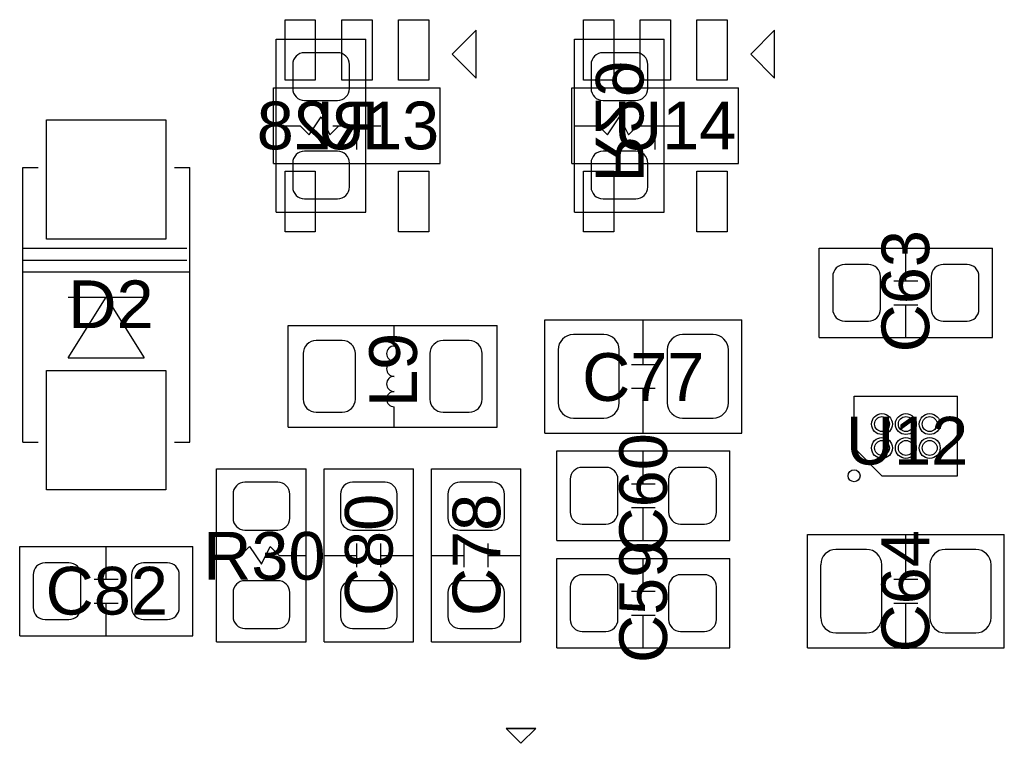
# Model space of a CAD drawing. Header units: inches. Extents: x -4 to 282, y -17 to 94.
# Tile 26 of 31: x 111 to 127, y 34 to 46. Entities that reach past the tile are written whole.
import ezdxf

# ---------------------------------------------------------------- set-up
doc = ezdxf.new("R2010")
doc.units = ezdxf.units.IN
for name, color, linetype in [('Bottom Overlay', 54, 'Continuous'), ('Bottom Paste', 16, 'Continuous'), ('Bottom Solder', 6, 'Continuous'), ('Top Overlay', 2, 'Continuous'), ('Top Paste', 8, 'Continuous'), ('Top Solder', 216, 'Continuous')]:
    doc.layers.add(name, color=color, linetype=linetype)
doc.styles.add('Arial', font='txt', dxfattribs={"height": 0.2})

msp = doc.modelspace()

# ---------------------------------------------------------------- linework, layer by layer
at = {"layer": 'Bottom Overlay'}
for p, q in [((115.05, 45.45), (116.55, 45.45)), ((115.05, 42.55), (115.05, 45.45)), ((116.55, 42.55), (116.55, 45.45)), ((120.05, 45.45), (121.55, 45.45)), ((120.05, 42.55), (120.05, 45.45)), ((121.55, 42.55), (121.55, 45.45)), ((115.6, 43.85), (115.8, 44.15)), ((115.8, 44.15), (115.95, 43.85)), ((120.6, 43.85), (120.8, 44.15)), ((120.8, 44.15), (120.95, 43.85)), ((115.05, 44), (115.45, 44)), ((115.45, 44), (115.6, 43.85)), ((115.95, 43.85), (116.1, 44)), ((116.1, 44), (116.55, 44)), ((120.05, 44), (120.45, 44)), ((120.45, 44), (120.6, 43.85)), ((120.95, 43.85), (121.1, 44)), ((121.1, 44), (121.55, 44)), ((115.05, 42.55), (116.55, 42.55)), ((120.05, 42.55), (121.55, 42.55))]:
    msp.add_line(p, q, dxfattribs=at)
at = {"layer": 'Bottom Paste'}
for p, q in [((116.075, 45.225), (115.525, 45.225)), ((121.075, 45.225), (120.525, 45.225)), ((115.325, 45.025), (115.325, 44.625)), ((116.275, 44.625), (116.275, 45.025)), ((120.325, 45.025), (120.325, 44.625)), ((121.275, 44.625), (121.275, 45.025)), ((115.525, 44.425), (116.075, 44.425)), ((120.525, 44.425), (121.075, 44.425)), ((116.075, 43.575), (115.525, 43.575)), ((121.075, 43.575), (120.525, 43.575)), ((115.325, 43.375), (115.325, 42.975)), ((116.275, 42.975), (116.275, 43.375)), ((120.325, 43.375), (120.325, 42.975)), ((121.275, 42.975), (121.275, 43.375)), ((115.525, 42.775), (116.075, 42.775)), ((120.525, 42.775), (121.075, 42.775))]:
    msp.add_line(p, q, dxfattribs=at)
for centre, start, end in [((115.525, 45.025), 90, 180), ((116.075, 45.025), 0, 90), ((120.525, 45.025), 90, 180), ((121.075, 45.025), 0, 90), ((115.525, 44.625), 180, 270), ((116.075, 44.625), 270, 0), ((120.525, 44.625), 180, 270), ((121.075, 44.625), 270, 0), ((115.525, 43.375), 90, 180), ((116.075, 43.375), 0, 90), ((120.525, 43.375), 90, 180), ((121.075, 43.375), 0, 90), ((115.525, 42.975), 180, 270), ((116.075, 42.975), 270, 0), ((120.525, 42.975), 180, 270), ((121.075, 42.975), 270, 0)]:
    msp.add_arc(centre, 0.2, start, end, dxfattribs=at)
at = {"layer": 'Bottom Solder'}
for p, q in [((116.075, 45.225), (115.525, 45.225)), ((121.075, 45.225), (120.525, 45.225)), ((115.325, 45.025), (115.325, 44.625)), ((116.275, 44.625), (116.275, 45.025)), ((120.325, 45.025), (120.325, 44.625)), ((121.275, 44.625), (121.275, 45.025)), ((115.525, 44.425), (116.075, 44.425)), ((120.525, 44.425), (121.075, 44.425)), ((116.075, 43.575), (115.525, 43.575)), ((121.075, 43.575), (120.525, 43.575)), ((115.325, 43.375), (115.325, 42.975)), ((116.275, 42.975), (116.275, 43.375)), ((120.325, 43.375), (120.325, 42.975)), ((121.275, 42.975), (121.275, 43.375)), ((115.525, 42.775), (116.075, 42.775)), ((120.525, 42.775), (121.075, 42.775))]:
    msp.add_line(p, q, dxfattribs=at)
for centre, start, end in [((115.525, 45.025), 90, 180), ((116.075, 45.025), 0, 90), ((120.525, 45.025), 90, 180), ((121.075, 45.025), 0, 90), ((115.525, 44.625), 180, 270), ((116.075, 44.625), 270, 0), ((120.525, 44.625), 180, 270), ((121.075, 44.625), 270, 0), ((115.525, 43.375), 90, 180), ((116.075, 43.375), 0, 90), ((120.525, 43.375), 90, 180), ((121.075, 43.375), 0, 90), ((115.525, 42.975), 180, 270), ((116.075, 42.975), 270, 0), ((120.525, 42.975), 180, 270), ((121.075, 42.975), 270, 0)]:
    msp.add_arc(centre, 0.2, start, end, dxfattribs=at)
at = {"layer": 'Top Overlay'}
for p, q in [((118.4, 45.6), (118, 45.2)), ((118.4, 44.8), (118.4, 45.6)), ((123.4, 45.6), (123, 45.2)), ((123.4, 44.8), (123.4, 45.6)), ((118, 45.2), (118.4, 44.8)), ((123, 45.2), (123.4, 44.8)), ((115.003, 44.635), (117.797, 44.635)), ((115.003, 43.365), (115.003, 44.635)), ((117.797, 43.365), (117.797, 44.635)), ((120.003, 44.635), (122.797, 44.635)), ((120.003, 43.365), (120.003, 44.635)), ((122.797, 43.365), (122.797, 44.635)), ((116.4, 43.6), (116.4, 44.4)), ((121.4, 43.6), (121.4, 44.4)), ((116, 44), (116.8, 44)), ((121, 44), (121.8, 44)), ((110.8, 38.7), (110.8, 43.3)), ((110.8, 43.3), (111.057, 43.3)), ((113.343, 43.3), (113.6, 43.3)), ((113.6, 38.7), (113.6, 43.3)), ((115.003, 43.365), (117.797, 43.365)), ((120.003, 43.365), (122.797, 43.365)), ((110.8, 41.95), (113.55, 41.95)), ((124.15, 40.45), (124.15, 41.95)), ((124.15, 41.95), (127.05, 41.95)), ((125.6, 41.4), (125.6, 41.95)), ((127.05, 40.45), (127.05, 41.95)), ((110.8, 41.75), (113.55, 41.75)), ((110.8, 41.55), (113.6, 41.55)), ((125.4, 41.4), (125.8, 41.4)), ((111.565, 40.111), (112.2, 41.127)), ((111.565, 41.127), (112.835, 41.127)), ((112.2, 41.127), (112.835, 40.111)), ((125.4, 41), (125.8, 41)), ((125.6, 40.45), (125.6, 41)), ((115.25, 40.65), (118.75, 40.65)), ((115.25, 38.95), (115.25, 40.65)), ((117.026, 40.308), (117.026, 40.638)), ((118.75, 38.95), (118.75, 40.65)), ((119.55, 40.75), (122.85, 40.75)), ((119.55, 38.85), (119.55, 40.75)), ((121.2, 40), (121.2, 40.75)), ((122.85, 38.85), (122.85, 40.75)), ((124.15, 40.45), (127.05, 40.45)), ((111.565, 40.111), (112.835, 40.111)), ((121, 40), (121.4, 40)), ((121, 39.6), (121.4, 39.6)), ((121.2, 38.85), (121.2, 39.6)), ((124.733, 39.467), (126.467, 39.467)), ((124.733, 38.6), (124.733, 39.467)), ((126.467, 38.133), (126.467, 39.467)), ((117.025, 38.96), (117.026, 39.292)), ((115.25, 38.95), (118.75, 38.95)), ((119.55, 38.85), (122.85, 38.85)), ((110.8, 38.7), (111.057, 38.7)), ((113.343, 38.7), (113.6, 38.7)), ((119.75, 37.05), (119.75, 38.55)), ((119.75, 38.55), (122.65, 38.55)), ((121.2, 38), (121.2, 38.55)), ((122.65, 37.05), (122.65, 38.55)), ((124.733, 38.6), (125.2, 38.133)), ((114.05, 38.25), (115.55, 38.25)), ((114.05, 35.35), (114.05, 38.25)), ((115.55, 35.35), (115.55, 38.25)), ((115.85, 38.25), (117.35, 38.25)), ((115.85, 35.35), (115.85, 38.25)), ((117.35, 35.35), (117.35, 38.25)), ((117.65, 38.25), (119.15, 38.25)), ((117.65, 35.35), (117.65, 38.25)), ((119.15, 35.35), (119.15, 38.25)), ((125.2, 38.133), (126.467, 38.133)), ((121, 38), (121.4, 38)), ((121, 37.6), (121.4, 37.6)), ((121.2, 37.05), (121.2, 37.6)), ((123.95, 37.15), (127.25, 37.15)), ((123.95, 35.25), (123.95, 37.15)), ((125.6, 36.4), (125.6, 37.15)), ((127.25, 35.25), (127.25, 37.15)), ((116.4, 36.6), (116.4, 37)), ((116.8, 36.6), (116.8, 37)), ((118.2, 36.6), (118.2, 37)), ((118.6, 36.6), (118.6, 37)), ((119.75, 37.05), (122.65, 37.05)), ((110.75, 35.45), (110.75, 36.95)), ((110.75, 36.95), (113.65, 36.95)), ((112.2, 36.4), (112.2, 36.95)), ((113.65, 35.45), (113.65, 36.95)), ((114.05, 36.8), (114.45, 36.8)), ((114.45, 36.8), (114.6, 36.95)), ((114.6, 36.95), (114.8, 36.65)), ((114.8, 36.65), (114.95, 36.95)), ((114.95, 36.95), (115.1, 36.8)), ((115.1, 36.8), (115.55, 36.8)), ((115.85, 36.8), (116.4, 36.8)), ((116.8, 36.8), (117.35, 36.8)), ((117.65, 36.8), (118.2, 36.8)), ((118.6, 36.8), (119.15, 36.8)), ((119.75, 35.25), (119.75, 36.75)), ((119.75, 36.75), (122.65, 36.75)), ((121.2, 36.2), (121.2, 36.75)), ((122.65, 35.25), (122.65, 36.75)), ((112, 36.4), (112.4, 36.4)), ((125.4, 36.4), (125.8, 36.4)), ((121, 36.2), (121.4, 36.2)), ((112, 36), (112.4, 36)), ((112.2, 35.45), (112.2, 36)), ((125.4, 36), (125.8, 36)), ((125.6, 35.25), (125.6, 36)), ((121, 35.8), (121.4, 35.8)), ((121.2, 35.25), (121.2, 35.8)), ((110.75, 35.45), (113.65, 35.45)), ((114.05, 35.35), (115.55, 35.35)), ((115.85, 35.35), (117.35, 35.35)), ((117.65, 35.35), (119.15, 35.35)), ((119.75, 35.25), (122.65, 35.25)), ((123.95, 35.25), (127.25, 35.25)), ((118.9, 33.9), (119.15, 33.65)), ((118.9, 33.9), (119.4, 33.9)), ((118.9, 33.9), (119.15, 33.65)), ((119.4, 33.9), (118.9, 33.9)), ((119.15, 33.65), (119.4, 33.9)), ((119.15, 33.65), (119.4, 33.9)), ((119.4, 33.9), (119.4, 33.9))]:
    msp.add_line(p, q, dxfattribs=at)
msp.add_circle((124.733, 38.133), 0.1, dxfattribs=at)
for centre in [(117.026, 40.181), (117.026, 39.927), (117.026, 39.673), (117.026, 39.419)]:
    msp.add_arc(centre, 0.127, 90, 270, dxfattribs=at)
at = {"layer": 'Top Paste'}
for p, q in [((115.196, 45.778), (115.704, 45.778)), ((115.196, 44.762), (115.196, 45.778)), ((115.704, 45.778), (115.704, 44.762)), ((116.146, 45.778), (116.654, 45.778)), ((116.146, 44.762), (116.146, 45.778)), ((116.654, 45.778), (116.654, 44.762)), ((117.096, 45.778), (117.604, 45.778)), ((117.096, 44.762), (117.096, 45.778)), ((117.604, 45.778), (117.604, 44.762)), ((120.196, 45.778), (120.704, 45.778)), ((120.196, 44.762), (120.196, 45.778)), ((120.704, 45.778), (120.704, 44.762)), ((121.146, 45.778), (121.654, 45.778)), ((121.146, 44.762), (121.146, 45.778)), ((121.654, 45.778), (121.654, 44.762)), ((122.096, 45.778), (122.604, 45.778)), ((122.096, 44.762), (122.096, 45.778)), ((122.604, 45.778), (122.604, 44.762)), ((115.704, 44.762), (115.196, 44.762)), ((116.654, 44.762), (116.146, 44.762)), ((117.604, 44.762), (117.096, 44.762)), ((120.704, 44.762), (120.196, 44.762)), ((121.654, 44.762), (121.146, 44.762)), ((122.604, 44.762), (122.096, 44.762)), ((111.2, 42.1), (111.2, 44.1)), ((111.2, 44.1), (113.2, 44.1)), ((113.2, 44.1), (113.2, 42.1)), ((115.196, 43.238), (115.704, 43.238)), ((115.196, 42.222), (115.196, 43.238)), ((115.704, 43.238), (115.704, 42.222)), ((117.096, 43.238), (117.604, 43.238)), ((117.096, 42.222), (117.096, 43.238)), ((117.604, 43.238), (117.604, 42.222)), ((120.196, 43.238), (120.704, 43.238)), ((120.196, 42.222), (120.196, 43.238)), ((120.704, 43.238), (120.704, 42.222)), ((122.096, 43.238), (122.604, 43.238)), ((122.096, 42.222), (122.096, 43.238)), ((122.604, 43.238), (122.604, 42.222)), ((113.2, 42.1), (111.2, 42.1)), ((115.704, 42.222), (115.196, 42.222)), ((117.604, 42.222), (117.096, 42.222)), ((120.704, 42.222), (120.196, 42.222)), ((122.604, 42.222), (122.096, 42.222)), ((124.975, 41.675), (124.575, 41.675)), ((126.625, 41.675), (126.225, 41.675)), ((124.375, 41.475), (124.375, 40.925)), ((125.175, 40.925), (125.175, 41.475)), ((126.025, 41.475), (126.025, 40.925)), ((126.825, 40.925), (126.825, 41.475)), ((124.575, 40.725), (124.975, 40.725)), ((126.225, 40.725), (126.625, 40.725)), ((120.541, 40.5), (120.029, 40.5)), ((122.371, 40.5), (121.859, 40.5)), ((116.156, 40.4), (115.719, 40.4)), ((118.281, 40.4), (117.844, 40.4)), ((115.5, 40.181), (115.5, 39.419)), ((116.375, 39.419), (116.375, 40.181)), ((117.625, 40.181), (117.625, 39.419)), ((118.5, 39.419), (118.5, 40.181)), ((119.772, 40.244), (119.772, 39.356)), ((120.797, 39.356), (120.797, 40.244)), ((121.602, 40.244), (121.602, 39.356)), ((122.627, 39.356), (122.627, 40.244)), ((111.2, 37.9), (111.2, 39.9)), ((111.2, 39.9), (113.2, 39.9)), ((113.2, 39.9), (113.2, 37.9)), ((115.719, 39.2), (116.156, 39.2)), ((117.844, 39.2), (118.281, 39.2)), ((120.029, 39.1), (120.541, 39.1)), ((121.859, 39.1), (122.371, 39.1)), ((120.575, 38.275), (120.175, 38.275)), ((122.225, 38.275), (121.825, 38.275)), ((115.075, 38.025), (114.525, 38.025)), ((116.875, 38.025), (116.325, 38.025)), ((118.675, 38.025), (118.125, 38.025)), ((119.975, 38.075), (119.975, 37.525)), ((120.775, 37.525), (120.775, 38.075)), ((121.625, 38.075), (121.625, 37.525)), ((122.425, 37.525), (122.425, 38.075)), ((113.2, 37.9), (111.2, 37.9)), ((114.325, 37.825), (114.325, 37.425)), ((115.275, 37.425), (115.275, 37.825)), ((116.125, 37.825), (116.125, 37.425)), ((117.075, 37.425), (117.075, 37.825)), ((117.925, 37.825), (117.925, 37.425)), ((118.875, 37.425), (118.875, 37.825)), ((120.175, 37.325), (120.575, 37.325)), ((121.825, 37.325), (122.225, 37.325)), ((114.525, 37.225), (115.075, 37.225)), ((116.325, 37.225), (116.875, 37.225)), ((118.125, 37.225), (118.675, 37.225)), ((124.941, 36.9), (124.429, 36.9)), ((126.771, 36.9), (126.259, 36.9)), ((111.575, 36.675), (111.175, 36.675)), ((113.225, 36.675), (112.825, 36.675)), ((124.172, 36.644), (124.172, 35.756)), ((125.197, 35.756), (125.197, 36.644)), ((126.002, 36.644), (126.002, 35.756)), ((127.027, 35.756), (127.027, 36.644)), ((110.975, 36.475), (110.975, 35.925)), ((111.775, 35.925), (111.775, 36.475)), ((112.625, 36.475), (112.625, 35.925)), ((113.425, 35.925), (113.425, 36.475)), ((120.575, 36.475), (120.175, 36.475)), ((122.225, 36.475), (121.825, 36.475)), ((115.075, 36.375), (114.525, 36.375)), ((116.875, 36.375), (116.325, 36.375)), ((118.675, 36.375), (118.125, 36.375)), ((114.325, 36.175), (114.325, 35.775)), ((115.275, 35.775), (115.275, 36.175)), ((116.125, 36.175), (116.125, 35.775)), ((117.075, 35.775), (117.075, 36.175)), ((117.925, 36.175), (117.925, 35.775)), ((118.875, 35.775), (118.875, 36.175)), ((119.975, 36.275), (119.975, 35.725)), ((120.775, 35.725), (120.775, 36.275)), ((121.625, 36.275), (121.625, 35.725)), ((122.425, 35.725), (122.425, 36.275)), ((111.175, 35.725), (111.575, 35.725)), ((112.825, 35.725), (113.225, 35.725)), ((114.525, 35.575), (115.075, 35.575)), ((116.325, 35.575), (116.875, 35.575)), ((118.125, 35.575), (118.675, 35.575)), ((120.175, 35.525), (120.575, 35.525)), ((121.825, 35.525), (122.225, 35.525)), ((124.429, 35.5), (124.941, 35.5)), ((126.259, 35.5), (126.771, 35.5))]:
    msp.add_line(p, q, dxfattribs=at)
for centre in [(125.2, 39), (125.6, 39), (126, 39), (125.2, 38.6), (125.6, 38.6), (126, 38.6)]:
    msp.add_circle(centre, 0.125, dxfattribs=at)
for centre, radius, start, end in [((124.575, 41.475), 0.2, 90, 180), ((124.975, 41.475), 0.2, 0, 90), ((126.225, 41.475), 0.2, 90, 180), ((126.625, 41.475), 0.2, 0, 90), ((124.575, 40.925), 0.2, 180, 270), ((124.975, 40.925), 0.2, 270, 0), ((126.225, 40.925), 0.2, 180, 270), ((126.625, 40.925), 0.2, 270, 0), ((120.029, 40.244), 0.256, 90, 180), ((120.541, 40.244), 0.256, 0, 90), ((121.859, 40.244), 0.256, 90, 180), ((122.371, 40.244), 0.256, 0, 90), ((115.719, 40.181), 0.219, 90, 180), ((116.156, 40.181), 0.219, 0, 90), ((117.844, 40.181), 0.219, 90, 180), ((118.281, 40.181), 0.219, 0, 90), ((115.719, 39.419), 0.219, 180, 270), ((116.156, 39.419), 0.219, 270, 0), ((117.844, 39.419), 0.219, 180, 270), ((118.281, 39.419), 0.219, 270, 0), ((120.029, 39.356), 0.256, 180, 270), ((120.541, 39.356), 0.256, 270, 0), ((121.859, 39.356), 0.256, 180, 270), ((122.371, 39.356), 0.256, 270, 0), ((120.175, 38.075), 0.2, 90, 180), ((120.575, 38.075), 0.2, 0, 90), ((121.825, 38.075), 0.2, 90, 180), ((122.225, 38.075), 0.2, 0, 90), ((114.525, 37.825), 0.2, 90, 180), ((115.075, 37.825), 0.2, 0, 90), ((116.325, 37.825), 0.2, 90, 180), ((116.875, 37.825), 0.2, 0, 90), ((118.125, 37.825), 0.2, 90, 180), ((118.675, 37.825), 0.2, 0, 90), ((120.175, 37.525), 0.2, 180, 270), ((120.575, 37.525), 0.2, 270, 0), ((121.825, 37.525), 0.2, 180, 270), ((122.225, 37.525), 0.2, 270, 0), ((114.525, 37.425), 0.2, 180, 270), ((115.075, 37.425), 0.2, 270, 0), ((116.325, 37.425), 0.2, 180, 270), ((116.875, 37.425), 0.2, 270, 0), ((118.125, 37.425), 0.2, 180, 270), ((118.675, 37.425), 0.2, 270, 0), ((124.429, 36.644), 0.256, 90, 180), ((124.941, 36.644), 0.256, 0, 90), ((126.259, 36.644), 0.256, 90, 180), ((126.771, 36.644), 0.256, 0, 90), ((111.175, 36.475), 0.2, 90, 180), ((111.575, 36.475), 0.2, 0, 90), ((112.825, 36.475), 0.2, 90, 180), ((113.225, 36.475), 0.2, 0, 90), ((120.175, 36.275), 0.2, 90, 180), ((120.575, 36.275), 0.2, 0, 90), ((121.825, 36.275), 0.2, 90, 180), ((122.225, 36.275), 0.2, 0, 90), ((114.525, 36.175), 0.2, 90, 180), ((115.075, 36.175), 0.2, 0, 90), ((116.325, 36.175), 0.2, 90, 180), ((116.875, 36.175), 0.2, 0, 90), ((118.125, 36.175), 0.2, 90, 180), ((118.675, 36.175), 0.2, 0, 90), ((111.175, 35.925), 0.2, 180, 270), ((111.575, 35.925), 0.2, 270, 0), ((112.825, 35.925), 0.2, 180, 270), ((113.225, 35.925), 0.2, 270, 0), ((114.525, 35.775), 0.2, 180, 270), ((115.075, 35.775), 0.2, 270, 0), ((116.325, 35.775), 0.2, 180, 270), ((116.875, 35.775), 0.2, 270, 0), ((118.125, 35.775), 0.2, 180, 270), ((118.675, 35.775), 0.2, 270, 0), ((120.175, 35.725), 0.2, 180, 270), ((120.575, 35.725), 0.2, 270, 0), ((121.825, 35.725), 0.2, 180, 270), ((122.225, 35.725), 0.2, 270, 0), ((124.429, 35.756), 0.256, 180, 270), ((124.941, 35.756), 0.256, 270, 0), ((126.259, 35.756), 0.256, 180, 270), ((126.771, 35.756), 0.256, 270, 0)]:
    msp.add_arc(centre, radius, start, end, dxfattribs=at)
at = {"layer": 'Top Solder'}
for p, q in [((115.196, 45.778), (115.704, 45.778)), ((115.196, 44.762), (115.196, 45.778)), ((115.704, 45.778), (115.704, 44.762)), ((116.146, 45.778), (116.654, 45.778)), ((116.146, 44.762), (116.146, 45.778)), ((116.654, 45.778), (116.654, 44.762)), ((117.096, 45.778), (117.604, 45.778)), ((117.096, 44.762), (117.096, 45.778)), ((117.604, 45.778), (117.604, 44.762)), ((120.196, 45.778), (120.704, 45.778)), ((120.196, 44.762), (120.196, 45.778)), ((120.704, 45.778), (120.704, 44.762)), ((121.146, 45.778), (121.654, 45.778)), ((121.146, 44.762), (121.146, 45.778)), ((121.654, 45.778), (121.654, 44.762)), ((122.096, 45.778), (122.604, 45.778)), ((122.096, 44.762), (122.096, 45.778)), ((122.604, 45.778), (122.604, 44.762)), ((115.704, 44.762), (115.196, 44.762)), ((116.654, 44.762), (116.146, 44.762)), ((117.604, 44.762), (117.096, 44.762)), ((120.704, 44.762), (120.196, 44.762)), ((121.654, 44.762), (121.146, 44.762)), ((122.604, 44.762), (122.096, 44.762)), ((111.2, 42.1), (111.2, 44.1)), ((111.2, 44.1), (113.2, 44.1)), ((113.2, 44.1), (113.2, 42.1)), ((115.196, 43.238), (115.704, 43.238)), ((115.196, 42.222), (115.196, 43.238)), ((115.704, 43.238), (115.704, 42.222)), ((117.096, 43.238), (117.604, 43.238)), ((117.096, 42.222), (117.096, 43.238)), ((117.604, 43.238), (117.604, 42.222)), ((120.196, 43.238), (120.704, 43.238)), ((120.196, 42.222), (120.196, 43.238)), ((120.704, 43.238), (120.704, 42.222)), ((122.096, 43.238), (122.604, 43.238)), ((122.096, 42.222), (122.096, 43.238)), ((122.604, 43.238), (122.604, 42.222)), ((113.2, 42.1), (111.2, 42.1)), ((115.704, 42.222), (115.196, 42.222)), ((117.604, 42.222), (117.096, 42.222)), ((120.704, 42.222), (120.196, 42.222)), ((122.604, 42.222), (122.096, 42.222)), ((124.975, 41.675), (124.575, 41.675)), ((126.625, 41.675), (126.225, 41.675)), ((124.375, 41.475), (124.375, 40.925)), ((125.175, 40.925), (125.175, 41.475)), ((126.025, 41.475), (126.025, 40.925)), ((126.825, 40.925), (126.825, 41.475)), ((124.575, 40.725), (124.975, 40.725)), ((126.225, 40.725), (126.625, 40.725)), ((120.541, 40.5), (120.029, 40.5)), ((122.371, 40.5), (121.859, 40.5)), ((116.156, 40.4), (115.719, 40.4)), ((118.281, 40.4), (117.844, 40.4)), ((115.5, 40.181), (115.5, 39.419)), ((116.375, 39.419), (116.375, 40.181)), ((117.625, 40.181), (117.625, 39.419)), ((118.5, 39.419), (118.5, 40.181)), ((119.772, 40.244), (119.772, 39.356)), ((120.797, 39.356), (120.797, 40.244)), ((121.602, 40.244), (121.602, 39.356)), ((122.627, 39.356), (122.627, 40.244)), ((111.2, 37.9), (111.2, 39.9)), ((111.2, 39.9), (113.2, 39.9)), ((113.2, 39.9), (113.2, 37.9)), ((115.719, 39.2), (116.156, 39.2)), ((117.844, 39.2), (118.281, 39.2)), ((120.029, 39.1), (120.541, 39.1)), ((121.859, 39.1), (122.371, 39.1)), ((120.575, 38.275), (120.175, 38.275)), ((122.225, 38.275), (121.825, 38.275)), ((115.075, 38.025), (114.525, 38.025)), ((116.875, 38.025), (116.325, 38.025)), ((118.675, 38.025), (118.125, 38.025)), ((119.975, 38.075), (119.975, 37.525)), ((120.775, 37.525), (120.775, 38.075)), ((121.625, 38.075), (121.625, 37.525)), ((122.425, 37.525), (122.425, 38.075)), ((113.2, 37.9), (111.2, 37.9)), ((114.325, 37.825), (114.325, 37.425)), ((115.275, 37.425), (115.275, 37.825)), ((116.125, 37.825), (116.125, 37.425)), ((117.075, 37.425), (117.075, 37.825)), ((117.925, 37.825), (117.925, 37.425)), ((118.875, 37.425), (118.875, 37.825)), ((120.175, 37.325), (120.575, 37.325)), ((121.825, 37.325), (122.225, 37.325)), ((114.525, 37.225), (115.075, 37.225)), ((116.325, 37.225), (116.875, 37.225)), ((118.125, 37.225), (118.675, 37.225)), ((124.941, 36.9), (124.429, 36.9)), ((126.771, 36.9), (126.259, 36.9)), ((111.575, 36.675), (111.175, 36.675)), ((113.225, 36.675), (112.825, 36.675)), ((124.172, 36.644), (124.172, 35.756)), ((125.197, 35.756), (125.197, 36.644)), ((126.002, 36.644), (126.002, 35.756)), ((127.027, 35.756), (127.027, 36.644)), ((110.975, 36.475), (110.975, 35.925)), ((111.775, 35.925), (111.775, 36.475)), ((112.625, 36.475), (112.625, 35.925)), ((113.425, 35.925), (113.425, 36.475)), ((120.575, 36.475), (120.175, 36.475)), ((122.225, 36.475), (121.825, 36.475)), ((115.075, 36.375), (114.525, 36.375)), ((116.875, 36.375), (116.325, 36.375)), ((118.675, 36.375), (118.125, 36.375)), ((114.325, 36.175), (114.325, 35.775)), ((115.275, 35.775), (115.275, 36.175)), ((116.125, 36.175), (116.125, 35.775)), ((117.075, 35.775), (117.075, 36.175)), ((117.925, 36.175), (117.925, 35.775)), ((118.875, 35.775), (118.875, 36.175)), ((119.975, 36.275), (119.975, 35.725)), ((120.775, 35.725), (120.775, 36.275)), ((121.625, 36.275), (121.625, 35.725)), ((122.425, 35.725), (122.425, 36.275)), ((111.175, 35.725), (111.575, 35.725)), ((112.825, 35.725), (113.225, 35.725)), ((114.525, 35.575), (115.075, 35.575)), ((116.325, 35.575), (116.875, 35.575)), ((118.125, 35.575), (118.675, 35.575)), ((120.175, 35.525), (120.575, 35.525)), ((121.825, 35.525), (122.225, 35.525)), ((124.429, 35.5), (124.941, 35.5)), ((126.259, 35.5), (126.771, 35.5))]:
    msp.add_line(p, q, dxfattribs=at)
for centre in [(125.2, 39), (125.6, 39), (126, 39), (125.2, 38.6), (125.6, 38.6), (126, 38.6)]:
    msp.add_circle(centre, 0.175, dxfattribs=at)
for centre, radius, start, end in [((124.575, 41.475), 0.2, 90, 180), ((124.975, 41.475), 0.2, 0, 90), ((126.225, 41.475), 0.2, 90, 180), ((126.625, 41.475), 0.2, 0, 90), ((124.575, 40.925), 0.2, 180, 270), ((124.975, 40.925), 0.2, 270, 0), ((126.225, 40.925), 0.2, 180, 270), ((126.625, 40.925), 0.2, 270, 0), ((120.029, 40.244), 0.256, 90, 180), ((120.541, 40.244), 0.256, 0, 90), ((121.859, 40.244), 0.256, 90, 180), ((122.371, 40.244), 0.256, 0, 90), ((115.719, 40.181), 0.219, 90, 180), ((116.156, 40.181), 0.219, 0, 90), ((117.844, 40.181), 0.219, 90, 180), ((118.281, 40.181), 0.219, 0, 90), ((115.719, 39.419), 0.219, 180, 270), ((116.156, 39.419), 0.219, 270, 0), ((117.844, 39.419), 0.219, 180, 270), ((118.281, 39.419), 0.219, 270, 0), ((120.029, 39.356), 0.256, 180, 270), ((120.541, 39.356), 0.256, 270, 0), ((121.859, 39.356), 0.256, 180, 270), ((122.371, 39.356), 0.256, 270, 0), ((120.175, 38.075), 0.2, 90, 180), ((120.575, 38.075), 0.2, 0, 90), ((121.825, 38.075), 0.2, 90, 180), ((122.225, 38.075), 0.2, 0, 90), ((114.525, 37.825), 0.2, 90, 180), ((115.075, 37.825), 0.2, 0, 90), ((116.325, 37.825), 0.2, 90, 180), ((116.875, 37.825), 0.2, 0, 90), ((118.125, 37.825), 0.2, 90, 180), ((118.675, 37.825), 0.2, 0, 90), ((120.175, 37.525), 0.2, 180, 270), ((120.575, 37.525), 0.2, 270, 0), ((121.825, 37.525), 0.2, 180, 270), ((122.225, 37.525), 0.2, 270, 0), ((114.525, 37.425), 0.2, 180, 270), ((115.075, 37.425), 0.2, 270, 0), ((116.325, 37.425), 0.2, 180, 270), ((116.875, 37.425), 0.2, 270, 0), ((118.125, 37.425), 0.2, 180, 270), ((118.675, 37.425), 0.2, 270, 0), ((124.429, 36.644), 0.256, 90, 180), ((124.941, 36.644), 0.256, 0, 90), ((126.259, 36.644), 0.256, 90, 180), ((126.771, 36.644), 0.256, 0, 90), ((111.175, 36.475), 0.2, 90, 180), ((111.575, 36.475), 0.2, 0, 90), ((112.825, 36.475), 0.2, 90, 180), ((113.225, 36.475), 0.2, 0, 90), ((120.175, 36.275), 0.2, 90, 180), ((120.575, 36.275), 0.2, 0, 90), ((121.825, 36.275), 0.2, 90, 180), ((122.225, 36.275), 0.2, 0, 90), ((114.525, 36.175), 0.2, 90, 180), ((115.075, 36.175), 0.2, 0, 90), ((116.325, 36.175), 0.2, 90, 180), ((116.875, 36.175), 0.2, 0, 90), ((118.125, 36.175), 0.2, 90, 180), ((118.675, 36.175), 0.2, 0, 90), ((111.175, 35.925), 0.2, 180, 270), ((111.575, 35.925), 0.2, 270, 0), ((112.825, 35.925), 0.2, 180, 270), ((113.225, 35.925), 0.2, 270, 0), ((114.525, 35.775), 0.2, 180, 270), ((115.075, 35.775), 0.2, 270, 0), ((116.325, 35.775), 0.2, 180, 270), ((116.875, 35.775), 0.2, 270, 0), ((118.125, 35.775), 0.2, 180, 270), ((118.675, 35.775), 0.2, 270, 0), ((120.175, 35.725), 0.2, 180, 270), ((120.575, 35.725), 0.2, 270, 0), ((121.825, 35.725), 0.2, 180, 270), ((122.225, 35.725), 0.2, 270, 0), ((124.429, 35.756), 0.256, 180, 270), ((124.941, 35.756), 0.256, 270, 0), ((126.259, 35.756), 0.256, 180, 270), ((126.771, 35.756), 0.256, 270, 0)]:
    msp.add_arc(centre, radius, start, end, dxfattribs=at)

# ---------------------------------------------------------------- texts
at = {"layer": 'Bottom Overlay', "style": 'Arial', "text_generation_flag": 2}
msp.add_text('R29', height=0.8, rotation=270, dxfattribs=at).set_placement((120.404, 43.047))
msp.add_text('R28', height=0.8, dxfattribs=at).set_placement((116.772, 43.605))
at = {"layer": 'Top Overlay', "style": 'Arial'}
for s, p in [('U13', (115.73, 43.605)), ('U14', (120.709, 43.605)), ('D2', (111.565, 40.608)), ('C77', (120.175, 39.389)), ('U12', (124.595, 38.322)), ('R30', (113.825, 36.392)), ('C82', (111.184, 35.808))]:
    msp.add_text(s, height=0.8, dxfattribs=at).set_placement(p)
for s, p in [('C63', (125.992, 40.202)), ('L9', (117.407, 39.287)), ('C60', (121.598, 36.798)), ('C80', (117, 35.782)), ('C78', (118.804, 35.782)), ('C64', (125.992, 35.173)), ('C59', (121.598, 34.995))]:
    msp.add_text(s, height=0.8, rotation=90, dxfattribs=at).set_placement(p)

doc.saveas('drawing.dxf')
